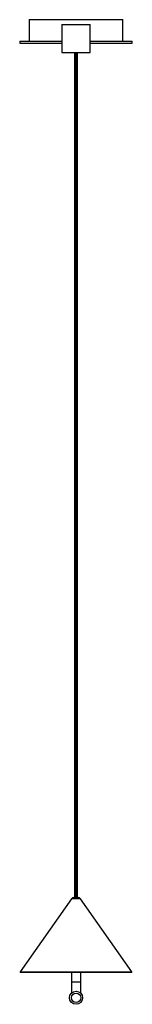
# Paper-space layout '_Posterior' of a CAD drawing. Header units: millimetres. Extents: x -34 to 86, y -23 to 1029.
import ezdxf

# ---------------------------------------------------------------- set-up
doc = ezdxf.new("R2010")
doc.units = ezdxf.units.MM

psp = doc.layouts.new('_Posterior')

# ---------------------------------------------------------------- linework, layer by layer
at = {"color": 7, "linetype": 'Continuous', "lineweight": 25}
for p, q in [((-23.8, 1029.2), (-23.8, 1006.2)), ((-23.8, 1029.2), (76.2, 1029.2)), ((11.2, 1024.2), (11.2, 994.2)), ((11.2, 1024.2), (41.2, 1024.2)), ((41.2, 994.2), (41.2, 1024.2)), ((76.2, 1006.2), (76.2, 1029.2)), ((-33.8, 1006.2), (-33.8, 1004.2)), ((-33.8, 1006.2), (11.2, 1006.2)), ((-33.8, 1004.2), (11.2, 1004.2)), ((41.2, 1006.2), (86.2, 1006.2)), ((41.2, 1004.2), (86.2, 1004.2)), ((86.2, 1004.2), (86.2, 1006.2)), ((11.2, 994.2), (41.2, 994.2)), ((24.7, 994.2), (24.7, 91.2)), ((25.7, 994.2), (25.7, 91.2)), ((26.7, 91.2), (26.7, 994.2)), ((27.7, 91.2), (27.7, 994.2)), ((21.3, 89.9), (-33.3, 12)), ((23.7, 91.2), (28.6, 91.2)), ((85.6, 12), (31.1, 89.9)), ((85.2, 11.2), (-32.9, 11.2)), ((21.2, 11.2), (21.2, -10.9)), ((31.2, -10.9), (31.2, 11.2)), ((21.2, 1.2), (31.2, 1.2))]:
    psp.add_line(p, q, dxfattribs=at)
at = {"color": 8, "linetype": 'Continuous', "lineweight": 25}
for p, q in [((31.1, 89.9), (21.3, 89.9)), ((-33.3, 12), (85.6, 12))]:
    psp.add_line(p, q, dxfattribs=at)
at = {"color": 7, "linetype": 'Continuous', "lineweight": 25}
for radius in [7, 5]:
    psp.add_circle((26.2, -15.8), radius, dxfattribs=at)
for centre, radius, start, end in [((23.7, 88.2), 3, 90, 145.008), ((28.6, 88.2), 3, 34.992, 90), ((-32.9, 11.7), 0.5, 145.008, 270), ((85.2, 11.7), 0.5, 270, 34.992)]:
    psp.add_arc(centre, radius, start, end, dxfattribs=at)

doc.saveas('drawing.dxf')
